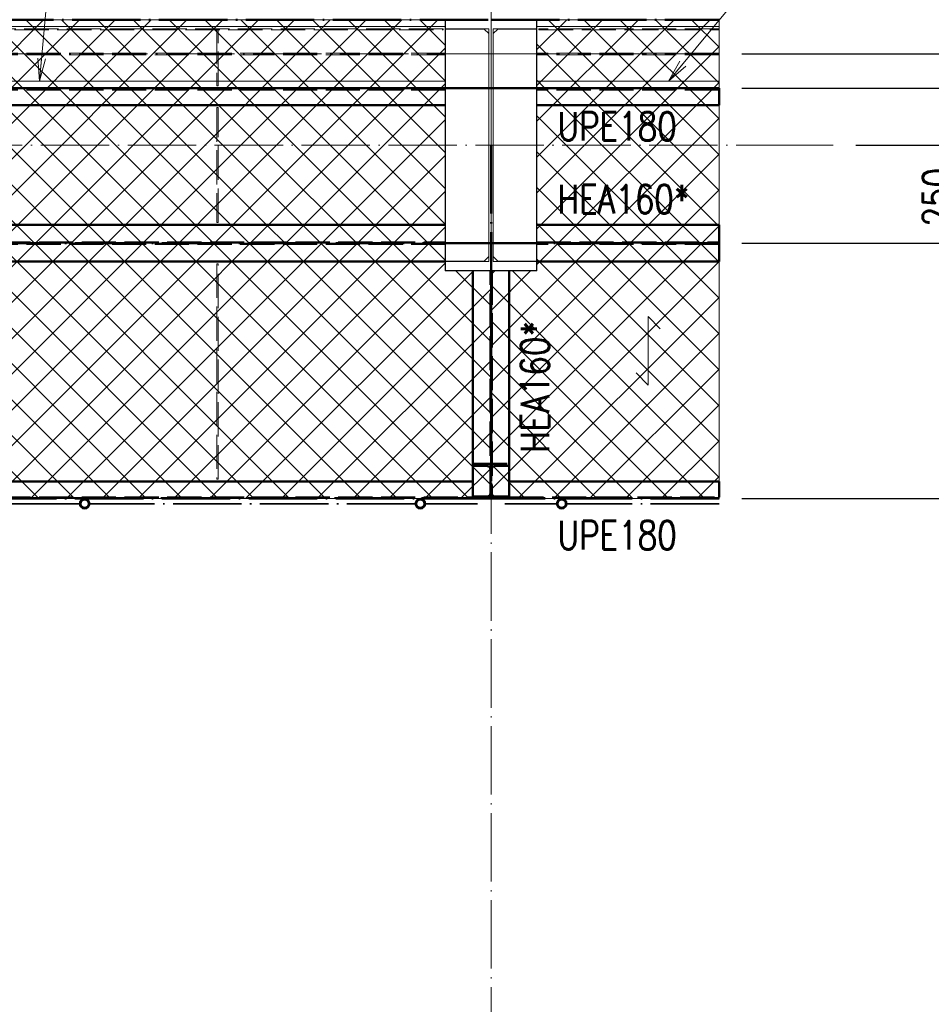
# Paper-space layout 'Layout1' of a CAD drawing. Extents: x -2 to 1677, y -36 to 422.
# Tile 57 of 100: x 1037 to 1117, y 86 to 173. Entities that reach past the tile are written whole.
import ezdxf

# ---------------------------------------------------------------- set-up
doc = ezdxf.new("R2010")
doc.units = 0
for name, pattern in [('ACAD_ISO02W100', [15, 12, -3]), ('ACAD_ISO04W100', [30.5, 24, -3, 0.5, -3]), ('HP_01_CER_B', [8, 5, -1, 1, -1])]:
    doc.linetypes.add(name, pattern=pattern)
doc.layers.get('0').update_dxf_attribs({"linetype": 'CONTINUOUS'})
doc.layers.get('DEFPOINTS').update_dxf_attribs({"color": 132, "linetype": 'CONTINUOUS'})
for name, color, linetype, lineweight in [('SS_1.ET-HALA_TaO-PRISTAVBA-PODLAH.NOSNIKY', 9, 'CONTINUOUS', 13), ('SS_1.ET-HALA_TaO-RASTR', 7, 'HP_01_CER_B', 13), ('SS_1.ET-HALA_TaO-SLOUP', 9, 'CONTINUOUS', 13), ('SS_2.ET-HALA_TaO-LAVKA_+5.100m', 210, 'CONTINUOUS', 50), ('SS_2.ET-HALA_TaO-LAVKA_+5.100m-KONZOLA', 202, 'CONTINUOUS', 50), ('SS_2.ET-HALA_TaO-LAVKA_+5.100m-PLECH', 90, 'CONTINUOUS', 13), ('SS_2.ET-HALA_TaO-LAVKA_+5.100m-PLECH-VYZTUHA', 150, 'CONTINUOUS', 13), ('SS_2.ET-HALA_TaO-LAVKA_+5.100m-ZABRADLI', 41, 'CONTINUOUS', 35), ('SS_2.ET-HALA_TaO-PRISTAVBA-PODLAHA_LEM', 140, 'CONTINUOUS', 50), ('SS_KOTY', 3, 'CONTINUOUS', 25), ('SS_POPIS_PROFILU', 13, 'CONTINUOUS', 25), ('SS_POPIS_PROFILU_S355', 2, 'CONTINUOUS', 35), ('SS_SRAFY', 8, 'CONTINUOUS', 18), ('SS_STAV.OK-POPIS_PROFILU', 9, 'CONTINUOUS', 13)]:
    doc.layers.add(name, color=color, linetype=linetype, lineweight=lineweight)
doc.styles.add('ROMANS', font='romans.shx', dxfattribs={"width": 0.8})
doc.styles.add('romans.shx', font='romans.shx', dxfattribs={"height": 5})
doc.linetypes.add('ZIGZAG', pattern='A,0.00254,-5.08,[131,ltypeshp.shx,S=5.08,R=0,X=-5.08,Y=0],-10.16,[131,ltypeshp.shx,S=5.08,R=180,X=5.08,Y=0],-5.08', length=20.32254)
doc.dimstyles.new('A-1_(2.5)_50AS', dxfattribs={"dimtxt": 2.5, "dimasz": 2, "dimexe": 1, "dimexo": 2, "dimgap": 0, "dimtad": 0, "dimdec": 1, "dimlfac": 50, "dimrnd": 1, "dimtxsty": 'ROMANS', "dimblk1": 'OBLIQUE', "dimblk2": 'OBLIQUE', "dimsah": 1, "dimcen": 2, "dimclrd": 256, "dimclre": 256, "dimclrt": 256, "dimadec": 1, "dimazin": 2, "dimtfac": 0.714286, "dimtdec": 1, "dimtmove": 0, "dimatfit": 3, "dimldrblk": 'OPEN', "dimfxl": 1, "dimtvp": 1.142857, "dimtfill": 1, "dimtolj": 1, "dimlwd": -1, "dimlwe": -1, "dimarcsym": 0})
pattern_1 = [(45, (118.27083, 161.526386), (-0.0449012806, 0.0449012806), [])]

# ---------------------------------------------------------------- blocks, each defined once
blk = doc.blocks.new('_Oblique')
at = {"color": 0, "linetype": 'ByBlock', "lineweight": -2}
blk.add_line((-0.5, -0.5), (0.5, 0.5), dxfattribs=at)
blk = doc.blocks.new('*D31')
at = {"layer": 'DEFPOINTS', "color": 0, "transparency": 16777216}
for p in [(1098.271, 174.926, -5010.4), (1098.271, 169.526, -5000.4), (1126.247, 169.526)]:
    blk.add_point(p, dxfattribs=at)
at = {"layer": 'SS_KOTY', "transparency": 16777216}
for p, q in [((1132.247, 175.165), (1132.247, 180.308)), ((1100.271, 174.926), (1127.247, 174.926)), ((1126.247, 172.226), (1132.247, 175.165)), ((1126.247, 174.926), (1126.247, 169.526)), ((1100.271, 169.526), (1127.247, 169.526))]:
    blk.add_line(p, q, dxfattribs=at)
at = {"layer": 'SS_KOTY', "transparency": 16777216, "xscale": 2, "yscale": 2, "zscale": 2}
for p, rotation in [((1126.247, 174.926), 90), ((1126.247, 169.526), 270)]:
    blk.add_blockref('_Oblique', p, dxfattribs=dict(at, rotation=rotation))
at = {"layer": 'SS_KOTY', "transparency": 16777216, "insert": (1129.389, 177.737), "char_height": 2.5, "attachment_point": 5, "rotation": 90, "style": 'ROMANS', "bg_fill": 3, "box_fill_scale": 1.1, "bg_fill_color": 256, "bg_fill_true_color": 13158600, "bg_fill_transparency": 0}
blk.add_mtext('\\A1;270', dxfattribs=at)
blk = doc.blocks.new('_OPEN')
at = {"color": 0, "linetype": 'ByBlock'}
for p, q in [((-1, 0.167), (0, 0)), ((0, 0), (-1, -0.167)), ((0, 0), (-1, 0))]:
    blk.add_line(p, q, dxfattribs=at)
blk = doc.blocks.new('*D32')
at = {"layer": 'DEFPOINTS', "color": 0, "transparency": 16777216}
for p in [(1098.271, 152.926, -4998.1), (1126.247, 152.926), (1098.271, 130.526, -4998)]:
    blk.add_point(p, dxfattribs=at)
at = {"layer": 'SS_KOTY', "transparency": 16777216}
for p, q in [((1100.271, 152.926), (1127.247, 152.926)), ((1126.247, 130.526), (1126.247, 152.926)), ((1100.271, 130.526), (1127.247, 130.526))]:
    blk.add_line(p, q, dxfattribs=at)
at = {"layer": 'SS_KOTY', "transparency": 16777216, "xscale": 2, "yscale": 2, "zscale": 2}
for p, rotation in [((1126.247, 152.926), 90), ((1126.247, 130.526), 270)]:
    blk.add_blockref('_Oblique', p, dxfattribs=dict(at, rotation=rotation))
at = {"layer": 'SS_KOTY', "transparency": 16777216, "insert": (1123.389, 141.726), "char_height": 2.5, "attachment_point": 5, "rotation": 90, "style": 'ROMANS', "bg_fill": 3, "box_fill_scale": 1.1, "bg_fill_color": 256, "bg_fill_true_color": 13158600, "bg_fill_transparency": 0}
blk.add_mtext('\\A1;1120', dxfattribs=at)
blk = doc.blocks.new('*D33')
at = {"layer": 'DEFPOINTS', "color": 0, "transparency": 16777216}
for p in [(1098.271, 166.526, -4998.1), (1126.247, 166.526), (1098.271, 152.926, -4998.1)]:
    blk.add_point(p, dxfattribs=at)
at = {"layer": 'SS_KOTY', "transparency": 16777216}
for p, q in [((1100.271, 166.526), (1127.247, 166.526)), ((1126.247, 152.926), (1126.247, 166.526)), ((1100.271, 152.926), (1127.247, 152.926))]:
    blk.add_line(p, q, dxfattribs=at)
at = {"layer": 'SS_KOTY', "transparency": 16777216, "xscale": 2, "yscale": 2, "zscale": 2}
for p, rotation in [((1126.247, 166.526), 90), ((1126.247, 152.926), 270)]:
    blk.add_blockref('_Oblique', p, dxfattribs=dict(at, rotation=rotation))
at = {"layer": 'SS_KOTY', "transparency": 16777216, "insert": (1123.389, 159.726), "char_height": 2.5, "attachment_point": 5, "rotation": 90, "style": 'ROMANS', "bg_fill": 3, "box_fill_scale": 1.1, "bg_fill_color": 256, "bg_fill_true_color": 13158600, "bg_fill_transparency": 0}
blk.add_mtext('\\A1;680', dxfattribs=at)
blk = doc.blocks.new('*D34')
at = {"layer": 'DEFPOINTS', "color": 0, "transparency": 16777216}
for p in [(1098.271, 169.526, -5000.4), (1126.247, 169.526), (1098.271, 166.526, -4998.1)]:
    blk.add_point(p, dxfattribs=at)
at = {"layer": 'SS_KOTY', "transparency": 16777216}
for p, q in [((1100.271, 169.526), (1127.247, 169.526)), ((1126.247, 166.526), (1126.247, 169.526)), ((1126.247, 168.026), (1132.247, 166.791)), ((1132.247, 166.791), (1132.247, 161.934)), ((1100.271, 166.526), (1127.247, 166.526))]:
    blk.add_line(p, q, dxfattribs=at)
at = {"layer": 'SS_KOTY', "transparency": 16777216, "xscale": 2, "yscale": 2, "zscale": 2}
for p, rotation in [((1126.247, 169.526), 90), ((1126.247, 166.526), 270)]:
    blk.add_blockref('_Oblique', p, dxfattribs=dict(at, rotation=rotation))
at = {"layer": 'SS_KOTY', "transparency": 16777216, "insert": (1129.389, 164.363), "char_height": 2.5, "attachment_point": 5, "rotation": 90, "style": 'ROMANS', "bg_fill": 3, "box_fill_scale": 1.1, "bg_fill_color": 256, "bg_fill_true_color": 13158600, "bg_fill_transparency": 0}
blk.add_mtext('\\A1;150', dxfattribs=at)
blk = doc.blocks.new('*D35')
at = {"layer": 'DEFPOINTS', "color": 0, "transparency": 16777216}
for p in [(1098.271, 166.526, -4998.1), (1108.27, 161.526), (1120.247, 161.526)]:
    blk.add_point(p, dxfattribs=at)
at = {"layer": 'SS_KOTY', "transparency": 16777216}
for p, q in [((1100.271, 166.526), (1121.247, 166.526)), ((1120.247, 166.526), (1120.247, 161.526)), ((1110.27, 161.526), (1121.247, 161.526)), ((1120.247, 161.526), (1120.247, 154.384))]:
    blk.add_line(p, q, dxfattribs=at)
at = {"layer": 'SS_KOTY', "transparency": 16777216, "xscale": 2, "yscale": 2, "zscale": 2}
for p, rotation in [((1120.247, 166.526), 90), ((1120.247, 161.526), 270)]:
    blk.add_blockref('_Oblique', p, dxfattribs=dict(at, rotation=rotation))
at = {"layer": 'SS_KOTY', "transparency": 16777216, "insert": (1117.389, 156.955), "char_height": 2.5, "attachment_point": 5, "rotation": 90, "style": 'ROMANS', "bg_fill": 3, "box_fill_scale": 1.1, "bg_fill_color": 256, "bg_fill_true_color": 13158600, "bg_fill_transparency": 0}
blk.add_mtext('\\A1;250', dxfattribs=at)
blk = doc.blocks.new('*D36')
at = {"layer": 'DEFPOINTS', "color": 0, "transparency": 16777216}
for p in [(1108.27, 313.626), (1138.247, 313.626), (1108.27, 161.526)]:
    blk.add_point(p, dxfattribs=at)
at = {"layer": 'SS_KOTY', "transparency": 16777216}
for p, q in [((1110.27, 313.626), (1139.247, 313.626)), ((1138.247, 161.526), (1138.247, 313.626)), ((1110.27, 161.526), (1139.247, 161.526))]:
    blk.add_line(p, q, dxfattribs=at)
at = {"layer": 'SS_KOTY', "transparency": 16777216, "xscale": 2, "yscale": 2, "zscale": 2}
for p, rotation in [((1138.247, 313.626), 90), ((1138.247, 161.526), 270)]:
    blk.add_blockref('_Oblique', p, dxfattribs=dict(at, rotation=rotation))
at = {"layer": 'SS_KOTY', "transparency": 16777216, "insert": (1135.389, 237.576), "char_height": 2.5, "attachment_point": 5, "rotation": 90, "style": 'ROMANS', "bg_fill": 3, "box_fill_scale": 1.1, "bg_fill_color": 256, "bg_fill_true_color": 13158600, "bg_fill_transparency": 0}
blk.add_mtext('\\A1;7605', dxfattribs=at)
blk = doc.blocks.new('*D37')
at = {"layer": 'DEFPOINTS', "color": 0, "transparency": 16777216}
for p in [(1108.27, 161.526), (1098.271, 130.526, -4998), (1138.247, 130.526)]:
    blk.add_point(p, dxfattribs=at)
at = {"layer": 'SS_KOTY', "transparency": 16777216}
for p, q in [((1110.27, 161.526), (1139.247, 161.526)), ((1138.247, 161.526), (1138.247, 130.526)), ((1100.271, 130.526), (1139.247, 130.526))]:
    blk.add_line(p, q, dxfattribs=at)
at = {"layer": 'SS_KOTY', "transparency": 16777216, "xscale": 2, "yscale": 2, "zscale": 2}
for p, rotation in [((1138.247, 161.526), 90), ((1138.247, 130.526), 270)]:
    blk.add_blockref('_Oblique', p, dxfattribs=dict(at, rotation=rotation))
at = {"layer": 'SS_KOTY', "transparency": 16777216, "insert": (1135.389, 146.026), "char_height": 2.5, "attachment_point": 5, "rotation": 90, "style": 'ROMANS', "bg_fill": 3, "box_fill_scale": 1.1, "bg_fill_color": 256, "bg_fill_true_color": 13158600, "bg_fill_transparency": 0}
blk.add_mtext('\\A1;1550', dxfattribs=at)

psp = doc.layouts.get("Layout1")

# ---------------------------------------------------------------- hatches: boundary and pattern name
at = {"layer": 'SS_SRAFY'}
h = psp.add_hatch(dxfattribs=at)
h.set_pattern_fill('ANSI37', color=8, scale=0.7, angle=90, style=0)
h.set_pattern_definition([(135, (1027.2376, 151.3113), (-1.571545, -1.571545), []), (225, (1027.2376, 151.3113), (1.571545, -1.571545), [])])
h.paths.add_polyline_path([(1078.2708, 130.5264), (1078.2708, 150.5064), (1074.2508, 150.5064), (1074.2508, 172.5264), (978.2708, 172.5264), (978.2708, 130.5264)], flags=0)
h = psp.add_hatch(dxfattribs=at)
h.set_pattern_fill('ANSI37', color=8, scale=0.7, angle=90, style=0)
h.set_pattern_definition([(135, (1139.0958, 151.2808), (-1.571545, -1.571545), []), (225, (1139.0958, 151.2808), (1.571545, -1.571545), [])])
h.paths.add_polyline_path([(1098.2708, 130.5264), (1098.2708, 172.5264), (1082.2908, 172.5264), (1082.2908, 150.5064), (1078.2708, 150.5064), (1078.2708, 130.5264)], flags=0)
h = psp.add_hatch(dxfattribs=at)
h.set_pattern_fill('ANSI31', color=5, scale=0.02, style=0)
h.set_pattern_definition(pattern_1)
h.paths.add_polyline_path([(1042.6192, 130.5264, 1), (1042.6192, 129.6364, 1)], flags=0)
h.paths.add_polyline_path([(1042.6192, 130.4264, 1), (1042.6192, 129.7364, 1)], flags=0)
h = psp.add_hatch(dxfattribs=at)
h.set_pattern_fill('ANSI31', color=5, scale=0.02, style=0)
h.set_pattern_definition(pattern_1)
h.paths.add_polyline_path([(1072.0708, 130.5264, 1), (1072.0708, 129.6364, 1)], flags=0)
h.paths.add_polyline_path([(1072.0708, 130.4264, 1), (1072.0708, 129.7364, 1)], flags=0)
h = psp.add_hatch(dxfattribs=at)
h.set_pattern_fill('ANSI31', color=5, scale=0.02, style=0)
h.set_pattern_definition(pattern_1)
h.paths.add_polyline_path([(1084.4708, 130.5264, 1), (1084.4708, 129.6364, 1)], flags=0)
h.paths.add_polyline_path([(1084.4708, 130.4264, 1), (1084.4708, 129.7364, 1)], flags=0)

# ---------------------------------------------------------------- linework, layer by layer
at = {"layer": 'SS_1.ET-HALA_TaO-PRISTAVBA-PODLAH.NOSNIKY', "color": 9, "linetype": 'ACAD_ISO04W100', "ltscale": 0.25}
for p, q in [((1078.2708, 161.5264), (1078.2708, 313.6264)), ((958.2708, 169.5264), (1078.2708, 169.5264))]:
    psp.add_line(p, q, dxfattribs=at)
at = {"layer": 'SS_1.ET-HALA_TaO-PRISTAVBA-PODLAH.NOSNIKY', "color": 5, "linetype": 'Continuous', "ltscale": 0.25}
for p, q in [((1074.2708, 171.9264), (961.2709, 171.9264)), ((1074.2708, 171.7264), (1074.2708, 171.7064)), ((1082.2708, 171.7064), (1082.2708, 171.7264)), ((1054.2208, 167.1264), (1030.3208, 167.1264)), ((1074.2708, 167.1264), (1054.3208, 167.1264))]:
    psp.add_line(p, q, dxfattribs=at)
at = {"layer": 'SS_1.ET-HALA_TaO-PRISTAVBA-PODLAH.NOSNIKY', "color": 9, "linetype": 'ACAD_ISO02W100', "ltscale": 0.25}
for p, q in [((1074.2708, 169.6014), (961.2709, 169.6014)), ((1074.2708, 169.4514), (961.2709, 169.4514)), ((1054.3208, 167.1264), (1054.2208, 167.1264))]:
    psp.add_line(p, q, dxfattribs=at)
at = {"layer": 'SS_1.ET-HALA_TaO-RASTR', "linetype": 'ACAD_ISO04W100', "ltscale": 0.25}
psp.add_line((1078.2708, 74.0648), (1078.2708, 324.0648), dxfattribs=at)
at = {"layer": 'SS_1.ET-HALA_TaO-SLOUP', "color": 5, "linetype": 'Continuous', "ltscale": 0.25}
for p, q in [((1074.2708, 172.5264), (1074.2708, 171.7264)), ((1082.2708, 171.7264), (1082.2708, 172.5264)), ((1078.0708, 171.7264), (1074.2708, 171.7264)), ((1077.6708, 171.7064), (1074.2708, 171.7064)), ((1074.2708, 171.7064), (1074.2708, 151.3464)), ((1078.0708, 171.3064), (1077.6708, 171.7064)), ((1078.0708, 171.7264), (1078.0708, 151.3264)), ((1082.2708, 171.7264), (1078.4708, 171.7264)), ((1078.4708, 151.3264), (1078.4708, 171.7264)), ((1078.8708, 171.7064), (1078.4708, 171.3064)), ((1082.2708, 171.7064), (1078.8708, 171.7064)), ((1082.2708, 151.3464), (1082.2708, 171.7064)), ((1074.2708, 151.3464), (1077.6708, 151.3464)), ((1074.2708, 151.3264), (1078.0708, 151.3264)), ((1074.2708, 151.3264), (1074.2708, 150.5264)), ((1077.6708, 151.3464), (1078.0708, 151.7464)), ((1078.4708, 151.7464), (1078.8708, 151.3464)), ((1078.4708, 151.3264), (1082.2708, 151.3264)), ((1078.8708, 151.3464), (1082.2708, 151.3464)), ((1082.2708, 150.5264), (1082.2708, 151.3264)), ((1074.2708, 150.5264), (1082.2708, 150.5264))]:
    psp.add_line(p, q, dxfattribs=at)
at = {"layer": 'SS_2.ET-HALA_TaO-LAVKA_+5.100m', "color": 7, "linetype": 'ACAD_ISO04W100', "ltscale": 0.25}
for p, q in [((1078.2708, 166.5264), (958.2708, 166.5264)), ((1078.2708, 161.5264), (1078.2708, 130.5264)), ((1078.2708, 152.9264), (958.2708, 152.9264)), ((1078.2708, 130.5264), (958.2708, 130.5264))]:
    psp.add_line(p, q, dxfattribs=at)
at = {"layer": 'SS_2.ET-HALA_TaO-LAVKA_+5.100m', "color": 3, "linetype": 'ACAD_ISO02W100', "ltscale": 0.25}
for p, q in [((1074.2708, 166.4164), (959.8708, 166.4164)), ((959.8708, 152.9864), (1074.2708, 152.9864)), ((1074.2708, 152.8664), (959.8708, 152.8664)), ((1078.2108, 130.5264), (1078.2108, 150.5264)), ((1078.3308, 150.5264), (1078.3308, 130.5264)), ((959.8708, 130.6364), (1076.6708, 130.6364)), ((1076.6708, 130.5264), (1076.6708, 130.6464)), ((1076.6708, 130.6364), (1076.7001, 130.6364)), ((1076.7001, 130.6364), (1076.7708, 130.6364)), ((1076.7708, 130.6364), (1078.2108, 130.6364)), ((1076.7708, 130.5264), (1076.7708, 130.6364)), ((1078.3308, 130.6364), (1079.7708, 130.6364)), ((1079.7708, 130.6364), (1079.8415, 130.6364)), ((1079.7708, 130.6364), (1079.7708, 130.5264)), ((1079.8415, 130.6364), (1079.8708, 130.6364)), ((1079.8708, 130.6464), (1079.8708, 130.5264))]:
    psp.add_line(p, q, dxfattribs=at)
at = {"layer": 'SS_2.ET-HALA_TaO-LAVKA_+5.100m', "color": 1, "linetype": 'Continuous', "ltscale": 0.25}
for p, q in [((961.2708, 166.5264), (1074.2708, 166.5264)), ((959.8708, 165.0264), (1074.2708, 165.0264)), ((1074.2708, 154.5264), (959.8708, 154.5264)), ((959.8708, 151.3264), (1074.2708, 151.3264)), ((1074.2708, 151.3464), (1074.2708, 151.3264)), ((1082.2708, 151.3264), (1082.2708, 151.3464)), ((1076.6708, 130.6464), (1076.6708, 150.5264)), ((1079.8708, 150.5264), (1079.8708, 130.6464)), ((1076.6708, 132.0264), (959.8708, 132.0264)), ((1078.1708, 130.5264), (1078.3708, 130.5264))]:
    psp.add_line(p, q, dxfattribs=at)
at = {"layer": 'SS_2.ET-HALA_TaO-LAVKA_+5.100m-KONZOLA', "color": 7, "linetype": 'ACAD_ISO04W100', "ltscale": 0.25}
psp.add_line((1078.2708, 150.5264), (1078.2708, 132.0464), dxfattribs=at)
at = {"layer": 'SS_2.ET-HALA_TaO-LAVKA_+5.100m-KONZOLA', "color": 3, "linetype": 'ACAD_ISO02W100', "ltscale": 0.25}
for p, q in [((1076.6708, 133.5664), (1079.8708, 133.5664)), ((1076.6708, 133.3864), (1077.9108, 133.3864)), ((1078.6308, 133.3864), (1079.8708, 133.3864)), ((1077.9108, 130.7064), (1076.6708, 130.7064)), ((1079.8708, 130.7064), (1078.6308, 130.7064))]:
    psp.add_line(p, q, dxfattribs=at)
at = {"layer": 'SS_2.ET-HALA_TaO-LAVKA_+5.100m-KONZOLA', "color": 3, "linetype": 'ACAD_ISO02W100', "ltscale": 0.25, "extrusion": (2.5115e-14, 6.0633e-14, -1)}
psp.add_arc((-1077.9108, 133.0864), 0.3, 90, 180, dxfattribs=at)
at = {"layer": 'SS_2.ET-HALA_TaO-LAVKA_+5.100m-KONZOLA', "color": 3, "linetype": 'ACAD_ISO02W100', "ltscale": 0.25, "extrusion": (-6.0633e-14, 2.5115e-14, -1)}
psp.add_arc((-1078.6308, 133.0864), 0.3, 0, 90, dxfattribs=at)
at = {"layer": 'SS_2.ET-HALA_TaO-LAVKA_+5.100m-KONZOLA', "color": 3, "linetype": 'ACAD_ISO02W100', "ltscale": 0.25, "extrusion": (-5.023e-14, 1.21266e-13, -1)}
psp.add_arc((-1077.9108, 131.0064), 0.3, 180, 270, dxfattribs=at)
at = {"layer": 'SS_2.ET-HALA_TaO-LAVKA_+5.100m-KONZOLA', "color": 3, "linetype": 'ACAD_ISO02W100', "ltscale": 0.25, "extrusion": (1.21266e-13, 5.023e-14, -1)}
psp.add_arc((-1078.6308, 131.0064), 0.3, 270, 0, dxfattribs=at)
at = {"layer": 'SS_2.ET-HALA_TaO-LAVKA_+5.100m-PLECH', "color": 7, "linetype": 'Continuous', "ltscale": 0.25}
for p, q in [((978.2708, 172.5264), (1074.2508, 172.5264)), ((1074.2508, 150.5064), (1074.2508, 172.5264)), ((1082.2908, 172.5264), (1082.2908, 150.5064)), ((1078.2708, 150.5064), (1074.2508, 150.5064)), ((1082.2908, 150.5064), (1078.2708, 150.5064)), ((1078.2708, 130.5264), (1078.2708, 150.5064)), ((978.2708, 130.5264), (1078.2708, 130.5264))]:
    psp.add_line(p, q, dxfattribs=at)
at = {"layer": 'SS_2.ET-HALA_TaO-LAVKA_+5.100m-PLECH', "color": 7}
for p, q in [((1092.047, 146.4825, -4998.1), (1092.047, 140.4825, -4998.1)), ((1093.1077, 145.4218, -4998.1), (1092.047, 146.4825, -4998.1)), ((1092.047, 140.4825, -4998.1), (1090.9864, 141.5431, -4998.1))]:
    psp.add_line(p, q, dxfattribs=at)
at = {"layer": 'SS_2.ET-HALA_TaO-LAVKA_+5.100m-PLECH-VYZTUHA', "color": 3, "linetype": 'ACAD_ISO02W100', "ltscale": 0.25}
for p, q in [((1074.0708, 171.7264), (961.4708, 171.7264)), ((961.4708, 171.6264), (1074.0708, 171.6264)), ((1054.2208, 171.6264), (1054.2208, 166.7264)), ((1054.3208, 166.7264), (1054.3208, 171.6264)), ((1074.0708, 171.6264), (1074.0708, 171.7264)), ((1082.4708, 171.7264), (1082.4708, 171.6264)), ((1054.2208, 166.7264), (1054.3208, 166.7264)), ((1054.3208, 164.8264), (1054.2208, 164.8264)), ((1054.2208, 164.8264), (1054.2208, 154.7264)), ((1054.3208, 154.7264), (1054.3208, 164.8264)), ((1054.2208, 154.7264), (1054.3208, 154.7264)), ((1054.3208, 151.1264), (1054.2208, 151.1264)), ((1054.2208, 151.1264), (1054.2208, 132.2264)), ((1054.3208, 132.2264), (1054.3208, 151.1264)), ((1054.2208, 132.2264), (1054.3208, 132.2264))]:
    psp.add_line(p, q, dxfattribs=at)
at = {"layer": 'SS_2.ET-HALA_TaO-LAVKA_+5.100m-ZABRADLI', "color": 7, "linetype": 'ACAD_ISO04W100', "ltscale": 0.25}
for p, q in [((1078.1708, 130.5864), (978.2708, 130.5864)), ((1042.1741, 130.0814), (1013.6125, 130.0814)), ((1071.6258, 130.0814), (1043.0642, 130.0814)), ((1072.5159, 130.0814), (1076.0508, 130.0814)), ((1080.4908, 130.0814), (1084.0258, 130.0814))]:
    psp.add_line(p, q, dxfattribs=at)
at = {"layer": 'SS_2.ET-HALA_TaO-LAVKA_+5.100m-ZABRADLI', "color": 1, "linetype": 'Continuous', "ltscale": 0.25}
for centre, radius in [((1042.6192, 130.0814), 0.445), ((1042.6192, 130.0814), 0.345), ((1072.0708, 130.0814), 0.445), ((1072.0708, 130.0814), 0.345), ((1084.4708, 130.0814), 0.445), ((1084.4708, 130.0814), 0.345)]:
    psp.add_circle(centre, radius, dxfattribs=at)
at = {"layer": 'SS_2.ET-HALA_TaO-LAVKA_+5.100m-ZABRADLI', "color": 7, "linetype": 'ACAD_ISO04W100', "ltscale": 0.25, "extrusion": (0, -1, 0)}
for centre, start, end in [((1076.0508, 0, -130.0814), 270, 358.876481), ((1080.4908, 0, -130.0814), 181.123519, 270)]:
    psp.add_arc(centre, 1.02, start, end, dxfattribs=at)
at = {"layer": 'SS_2.ET-HALA_TaO-PRISTAVBA-PODLAHA_LEM', "color": 7, "linetype": 'ACAD_ISO04W100', "ltscale": 0.25}
psp.add_line((942.3908, 172.5264), (1078.2708, 172.5264), dxfattribs=at)
at = {"layer": 'SS_STAV.OK-POPIS_PROFILU', "color": 0, "linetype": 'ByBlock'}
for p, q in [((1038.6619, 167.1264), (1038.5089, 169.1482)), ((1038.6619, 167.1264), (1038.8409, 169.1184)), ((1039.1729, 169.0885), (1038.6619, 167.1264)), ((1093.8231, 167.1264), (1094.8433, 168.8786)), ((1093.8231, 167.1264), (1095.0998, 168.6658)), ((1095.3564, 168.453), (1093.8231, 167.1264))]:
    psp.add_line(p, q, dxfattribs=at)
at = {"layer": 'SS_STAV.OK-POPIS_PROFILU', "color": 9}
psp.add_lwpolyline([(1038.6619, 167.1264), (1039.8806, 180.6889), (1056.452, 180.6889)], dxfattribs=at)

# ---------------------------------------------------------------- texts
at = {"layer": 'SS_POPIS_PROFILU', "color": 13, "style": 'romans.shx', "width": 0.8}
for p in [(1084.1096, 161.9246), (1084.1096, 126.0649)]:
    psp.add_text('UPE180', height=2.5, dxfattribs=at).set_placement(p)
at = {"layer": 'SS_POPIS_PROFILU_S355', "color": 2, "style": 'romans.shx', "width": 0.8}
psp.add_text('HEA160*', height=2.5, dxfattribs=at).set_placement((1084.1096, 155.5364))
psp.add_text('HEA160*', height=2.5, rotation=90, dxfattribs=at).set_placement((1083.3708, 134.5358))

# ---------------------------------------------------------------- next in the draw order: dimensions: what is measured, and where the dimension line sits
at = {"layer": 'SS_KOTY'}
dim = psp.add_linear_dim(base=(1126.2465, 169.5264), p1=(1098.2708, 174.9264, -5010.4), p2=(1098.2708, 169.5264, -5000.4), angle=90, dimstyle='A-1_(2.5)_50AS', override={"dimtmove": 1}, dxfattribs=at)
dim.commit()
dim.dimension.update_dxf_attribs({"geometry": '*D31', "text_midpoint": (1132.2465, 175.1652), "dimtype": 160})
dim = psp.add_linear_dim(base=(1126.2465, 152.9264), p1=(1098.2708, 130.5264, -4998), p2=(1098.2708, 152.9264, -4998.1), angle=90, dimstyle='A-1_(2.5)_50AS', dxfattribs=at)
dim.commit()
dim.dimension.update_dxf_attribs({"geometry": '*D32', "text_midpoint": (1123.3894, 141.7264)})

# ---------------------------------------------------------------- next in the draw order: linework, layer by layer
at = {"layer": 'SS_1.ET-HALA_TaO-PRISTAVBA-PODLAH.NOSNIKY', "color": 5, "linetype": 'Continuous', "ltscale": 0.25}
psp.add_line((1098.2708, 171.9264), (1082.2709, 171.9264), dxfattribs=at)
at = {"layer": 'SS_1.ET-HALA_TaO-PRISTAVBA-PODLAH.NOSNIKY', "color": 9, "linetype": 'ZIGZAG', "ltscale": 0.25}
psp.add_line((1098.2708, 171.7264), (1098.2708, 171.9264), dxfattribs=at)
at = {"layer": 'SS_2.ET-HALA_TaO-LAVKA_+5.100m-PLECH', "color": 7, "linetype": 'Continuous', "ltscale": 0.25}
psp.add_line((1082.2908, 172.5264), (1098.2708, 172.5264), dxfattribs=at)
at = {"layer": 'SS_2.ET-HALA_TaO-LAVKA_+5.100m-PLECH-VYZTUHA', "color": 3, "linetype": 'ACAD_ISO02W100', "ltscale": 0.25}
for p, q in [((1098.2708, 171.7264), (1082.4708, 171.7264)), ((1082.4708, 171.6264), (1098.2708, 171.6264))]:
    psp.add_line(p, q, dxfattribs=at)
at = {"layer": 'SS_2.ET-HALA_TaO-LAVKA_+5.100m-PLECH-VYZTUHA', "color": 9, "linetype": 'ZIGZAG', "ltscale": 0.25}
psp.add_line((1098.2708, 171.6264), (1098.2708, 171.7264), dxfattribs=at)
at = {"layer": 'SS_2.ET-HALA_TaO-PRISTAVBA-PODLAHA_LEM', "color": 7, "linetype": 'ACAD_ISO04W100', "ltscale": 0.25}
psp.add_line((1078.2708, 172.5264), (1098.2708, 172.5264), dxfattribs=at)

# ---------------------------------------------------------------- next in the draw order: dimensions: what is measured, and where the dimension line sits
at = {"layer": 'SS_KOTY'}
dim = psp.add_linear_dim(base=(1126.2465, 166.5264), p1=(1098.2708, 152.9264, -4998.1), p2=(1098.2708, 166.5264, -4998.1), angle=90, dimstyle='A-1_(2.5)_50AS', override={"dimtmove": 1}, dxfattribs=at)
dim.commit()
dim.dimension.update_dxf_attribs({"geometry": '*D33', "text_midpoint": (1123.3894, 159.7264)})

# ---------------------------------------------------------------- next in the draw order: dimensions: what is measured, and where the dimension line sits
dim = psp.add_linear_dim(base=(1126.2465, 169.5264), p1=(1098.2708, 166.5264, -4998.1), p2=(1098.2708, 169.5264, -5000.4), angle=90, dimstyle='A-1_(2.5)_50AS', override={"dimtmove": 1}, dxfattribs=at)
dim.commit()
dim.dimension.update_dxf_attribs({"geometry": '*D34', "text_midpoint": (1132.2465, 166.7912), "dimtype": 160})

# ---------------------------------------------------------------- next in the draw order: linework, layer by layer
at = {"layer": 'SS_1.ET-HALA_TaO-PRISTAVBA-PODLAH.NOSNIKY', "color": 9, "linetype": 'ACAD_ISO04W100', "ltscale": 0.25}
psp.add_line((1078.2708, 169.5264), (1098.2708, 169.5264), dxfattribs=at)
at = {"layer": 'SS_1.ET-HALA_TaO-PRISTAVBA-PODLAH.NOSNIKY', "color": 9, "linetype": 'ACAD_ISO02W100', "ltscale": 0.25}
for p, q in [((1098.2708, 169.6014), (1082.2709, 169.6014)), ((1098.2708, 169.4514), (1082.2709, 169.4514))]:
    psp.add_line(p, q, dxfattribs=at)

# ---------------------------------------------------------------- next in the draw order: dimensions: what is measured, and where the dimension line sits
at = {"layer": 'SS_KOTY'}
dim = psp.add_linear_dim(base=(1120.2465, 161.5264), p1=(1098.2708, 166.5264, -4998.1), p2=(1108.2698, 161.5264), angle=90, dimstyle='A-1_(2.5)_50AS', dxfattribs=at)
dim.commit()
dim.dimension.update_dxf_attribs({"geometry": '*D35', "text_midpoint": (1117.3894, 156.955)})

# ---------------------------------------------------------------- next in the draw order: linework, layer by layer
at = {"layer": 'SS_1.ET-HALA_TaO-PRISTAVBA-PODLAH.NOSNIKY', "color": 9, "linetype": 'ZIGZAG', "ltscale": 0.25}
psp.add_line((1098.2708, 167.1264), (1098.2708, 171.6264), dxfattribs=at)
at = {"layer": 'SS_1.ET-HALA_TaO-PRISTAVBA-PODLAH.NOSNIKY', "color": 5, "linetype": 'Continuous', "ltscale": 0.25}
psp.add_line((1098.2708, 167.1264), (1082.2709, 167.1264), dxfattribs=at)
at = {"layer": 'SS_2.ET-HALA_TaO-LAVKA_+5.100m', "color": 7, "linetype": 'ACAD_ISO04W100', "ltscale": 0.25}
psp.add_line((1098.2708, 166.5264), (1078.2708, 166.5264), dxfattribs=at)
at = {"layer": 'SS_2.ET-HALA_TaO-LAVKA_+5.100m', "color": 1, "linetype": 'Continuous', "ltscale": 0.25}
for p, q in [((1082.2709, 166.5264), (1098.2708, 166.5264)), ((1082.2709, 165.0264), (1098.2708, 165.0264))]:
    psp.add_line(p, q, dxfattribs=at)
at = {"layer": 'SS_2.ET-HALA_TaO-LAVKA_+5.100m', "color": 3, "linetype": 'ACAD_ISO02W100', "ltscale": 0.25}
psp.add_line((1098.2708, 166.4164), (1082.2709, 166.4164), dxfattribs=at)
at = {"layer": 'SS_2.ET-HALA_TaO-LAVKA_+5.100m', "color": 9, "linetype": 'ZIGZAG', "ltscale": 0.25}
psp.add_line((1098.2708, 165.0264), (1098.2708, 166.5264), dxfattribs=at)

# ---------------------------------------------------------------- next in the draw order: dimensions: what is measured, and where the dimension line sits
at = {"layer": 'SS_KOTY'}
dim = psp.add_linear_dim(base=(1138.2465, 313.6264), p1=(1108.2698, 161.5264), p2=(1108.2698, 313.6264), angle=90, dimstyle='A-1_(2.5)_50AS', dxfattribs=at)
dim.commit()
dim.dimension.update_dxf_attribs({"geometry": '*D36', "text_midpoint": (1135.3894, 237.5764)})

# ---------------------------------------------------------------- next in the draw order: linework, layer by layer
at = {"layer": 'SS_STAV.OK-POPIS_PROFILU', "color": 9}
psp.add_lwpolyline([(1093.8231, 167.1264), (1102.5569, 177.6572), (1119.1283, 177.6572)], dxfattribs=at)

# ---------------------------------------------------------------- next in the draw order: dimensions: what is measured, and where the dimension line sits
at = {"layer": 'SS_KOTY'}
dim = psp.add_linear_dim(base=(1138.2465, 130.5264), p1=(1108.2698, 161.5264), p2=(1098.2708, 130.5264, -4998), angle=90, dimstyle='A-1_(2.5)_50AS', override={"dimtmove": 1}, dxfattribs=at)
dim.commit()
dim.dimension.update_dxf_attribs({"geometry": '*D37', "text_midpoint": (1135.3894, 146.0264)})

# ---------------------------------------------------------------- next in the draw order: linework, layer by layer
at = {"layer": 'SS_1.ET-HALA_TaO-RASTR', "linetype": 'ACAD_ISO04W100', "ltscale": 0.25}
for p, q in [((93.2708, 161.5264), (1103.2708, 161.5264)), ((1103.2708, 161.5264), (1103.2698, 161.5264)), ((1103.2698, 161.5264), (1108.2698, 161.5264))]:
    psp.add_line(p, q, dxfattribs=at)
at = {"layer": 'SS_2.ET-HALA_TaO-LAVKA_+5.100m', "color": 1, "linetype": 'Continuous', "ltscale": 0.25}
for p, q in [((1098.2708, 154.5264), (1082.2709, 154.5264)), ((1082.2709, 151.3264), (1098.2708, 151.3264)), ((1098.2708, 132.0264), (1079.8708, 132.0264))]:
    psp.add_line(p, q, dxfattribs=at)
at = {"layer": 'SS_2.ET-HALA_TaO-LAVKA_+5.100m', "color": 9, "linetype": 'ZIGZAG', "ltscale": 0.25}
for p, q in [((1098.2708, 151.3264), (1098.2708, 154.5264)), ((1098.2708, 130.6464), (1098.2708, 132.0264))]:
    psp.add_line(p, q, dxfattribs=at)
at = {"layer": 'SS_2.ET-HALA_TaO-LAVKA_+5.100m', "color": 7, "linetype": 'ACAD_ISO04W100', "ltscale": 0.25}
for p, q in [((1098.2708, 152.9264), (1078.2708, 152.9264)), ((1098.2708, 130.5264), (1078.2708, 130.5264))]:
    psp.add_line(p, q, dxfattribs=at)
at = {"layer": 'SS_2.ET-HALA_TaO-LAVKA_+5.100m', "color": 3, "linetype": 'ACAD_ISO02W100', "ltscale": 0.25}
for p, q in [((1082.2709, 152.9864), (1098.2708, 152.9864)), ((1098.2708, 152.8664), (1082.2709, 152.8664)), ((1079.8708, 130.6364), (1098.2708, 130.6364))]:
    psp.add_line(p, q, dxfattribs=at)
at = {"layer": 'SS_2.ET-HALA_TaO-LAVKA_+5.100m-PLECH', "color": 9, "linetype": 'ZIGZAG', "ltscale": 0.25}
psp.add_line((1098.2708, 130.5264), (1098.2708, 172.5264), dxfattribs=at)
at = {"layer": 'SS_2.ET-HALA_TaO-LAVKA_+5.100m-PLECH', "color": 7, "linetype": 'Continuous', "ltscale": 0.25}
psp.add_line((1078.2708, 130.5264), (1098.2708, 130.5264), dxfattribs=at)
at = {"layer": 'SS_2.ET-HALA_TaO-LAVKA_+5.100m-ZABRADLI', "color": 7, "linetype": 'ACAD_ISO04W100', "ltscale": 0.25}
for p, q in [((1098.2708, 130.5864), (1078.3708, 130.5864)), ((1098.2708, 130.0814), (1084.9159, 130.0814))]:
    psp.add_line(p, q, dxfattribs=at)

doc.saveas('drawing.dxf')
